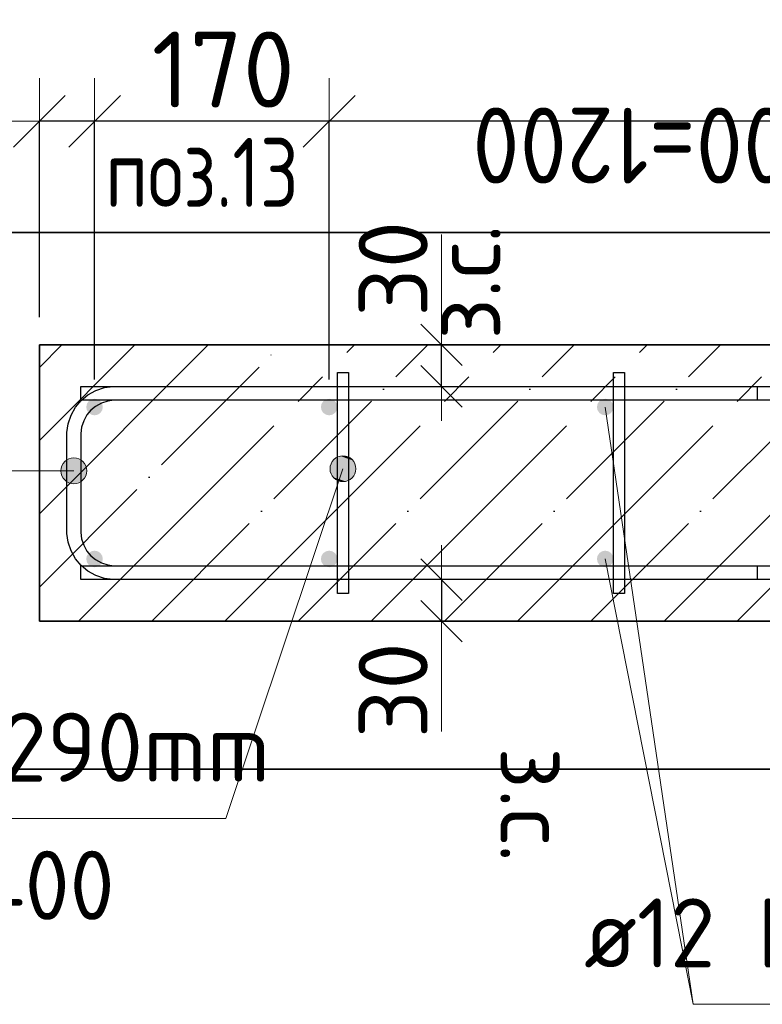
# Model space of a CAD drawing. Header units: millimetres. Extents: x -3026 to 47325, y -2839 to 55854.
# Tile 45 of 130: x 24064 to 24602, y 42371 to 43084. Entities that reach past the tile are written whole.
import ezdxf

# ---------------------------------------------------------------- set-up
doc = ezdxf.new("R2010")
doc.units = ezdxf.units.MM
doc.header["$PDMODE"] = 65
doc.linetypes.add('______11', pattern=[125, 100, -12.5, 0, -12.5])
doc.linetypes.add('______5', pattern=[275, 200, -25, 25, -25])
for name, color, linetype, lineweight in [('Standard', 7, 'Continuous', 25), ('Арм.стержн. Арматура края', 96, 'Continuous', 35), ('Арм.стержн. вертикальными 1', 22, 'Continuous', 35), ('Арм.стержн.горизонт. 1', 180, 'Continuous', 35), ('Высотная отметка (окна)', 7, 'Continuous', 13), ('Размерная линия_ общее', 7, 'Continuous', 13), ('Размерная линия_ общее_1', 7, 'Continuous', 13)]:
    doc.layers.add(name, color=color, linetype=linetype, lineweight=lineweight)
doc.layers.add('Арм.стержн.Стяжки', color=7, linetype='Continuous', lineweight=35, true_color=0x501e0f)
doc.styles.add('ISOCPEUR', font='ISOCPEUR')
doc.dimstyles.new('DIMSTYLE_3', dxfattribs={"dimtxt": 55, "dimasz": 62.5, "dimexe": 0, "dimexo": 0, "dimgap": 27.5, "dimtad": 2, "dimdec": 0, "dimrnd": 5, "dimzin": 12, "dimdsep": 46, "dimtxsty": 'ISOCPEUR', "dimblk1": 'ALL_ML_STRICH', "dimblk2": 'ALL_ML_STRICH', "dimsah": 1, "dimcen": 0, "dimclrd": 7, "dimclre": 256, "dimclrt": 7, "dimadec": 0, "dimazin": 0, "dimtfac": 1, "dimtdec": 0, "dimtix": 1, "dimtmove": 2, "dimatfit": 3, "dimfxl": 0, "dimtzin": 0, "dimlwd": 0, "dimlwe": -3, "dimarcsym": 0})
doc.dimstyles.new('DIMSTYLE_7', dxfattribs={"dimtxt": 50, "dimasz": 50, "dimexe": 0, "dimexo": 0.001, "dimgap": 25, "dimtad": 2, "dimdec": 0, "dimrnd": 5, "dimzin": 12, "dimdsep": 46, "dimtxsty": 'ISOCPEUR', "dimblk1": 'ALL_ML_STRICH', "dimblk2": 'ALL_ML_STRICH', "dimsah": 1, "dimcen": 0, "dimse1": 1, "dimse2": 1, "dimclrd": 7, "dimclre": 256, "dimclrt": 7, "dimadec": 0, "dimazin": 0, "dimtfac": 1, "dimtdec": 0, "dimtix": 1, "dimtmove": 2, "dimatfit": 3, "dimfxl": 0, "dimtvp": 1.2, "dimtzin": 0, "dimlwd": 0, "dimlwe": -3, "dimarcsym": 0})
doc.dimstyles.new('DIMSTYLE_8', dxfattribs={"dimtxt": 55, "dimasz": 62.5, "dimexe": 0, "dimexo": 0, "dimgap": 27.5, "dimtad": 2, "dimdec": 0, "dimrnd": 5, "dimzin": 12, "dimdsep": 46, "dimtxsty": 'ISOCPEUR', "dimblk1": 'ALL_ML_STRICH', "dimblk2": 'ALL_ML_STRICH', "dimsah": 1, "dimcen": 0, "dimclrd": 7, "dimclre": 256, "dimclrt": 7, "dimadec": 0, "dimazin": 0, "dimtfac": 1, "dimtdec": 0, "dimtix": 1, "dimtmove": 2, "dimatfit": 3, "dimfxl": 0, "dimtvp": 1.2, "dimtzin": 0, "dimlwd": 0, "dimlwe": -3, "dimarcsym": 0})

# ---------------------------------------------------------------- blocks, each defined once
blk = doc.blocks.new('ALL_ML_STRICH')
at = {"color": 0, "linetype": 'ByBlock', "lineweight": -2}
for p, q in [((0, -0.5), (0, 0.5)), ((-0.3, -0.3), (0.3, 0.3)), ((-1, 0), (0.5, 0))]:
    blk.add_line(p, q, dxfattribs=at)
blk = doc.blocks.new('*D158')
at = {"layer": 'DEFPOINTS', "color": 7, "linetype": 'Continuous', "lineweight": 13, "transparency": 33554687}
for p in [(25488.24, 43010.4), (24288.24, 42803.46), (25488.24, 42803.46)]:
    blk.add_point(p, dxfattribs=at)
at = {"layer": 'Размерная линия_ общее', "color": 253, "linetype": 'Continuous', "lineweight": -2, "true_color": 0xa0a0a0, "transparency": 33554687}
for p, q in [((24288.24, 42823.46), (24288.24, 43010.4)), ((25488.24, 42823.46), (25488.24, 43010.4))]:
    blk.add_line(p, q, dxfattribs=at)
at = {"layer": 'Размерная линия_ общее', "color": 7, "linetype": 'Continuous', "lineweight": -2, "transparency": 33554687}
blk.add_line((25488.24, 43010.4), (24288.24, 43010.4), dxfattribs=at)
at = {"layer": 'Размерная линия_ общее', "color": 7, "linetype": 'Continuous', "lineweight": 13, "transparency": 33554687, "xscale": 62.5, "yscale": 62.5, "zscale": 62.5}
for p, rotation in [((24288.24, 43010.4), 180), ((25488.24, 43010.4), 360)]:
    blk.add_blockref('ALL_ML_STRICH', p, dxfattribs=dict(at, rotation=rotation))
at = {"layer": 'Размерная линия_ общее', "color": 7, "linetype": 'Continuous', "lineweight": 13, "transparency": 33554687, "insert": (24720.74, 42965.4), "char_height": 55, "width": 2.75, "attachment_point": 1, "rotation": 180, "line_spacing_factor": 0.60241, "style": 'ISOCPEUR'}
blk.add_mtext('\\W0.91;6х200=1200', dxfattribs=at)
blk = doc.blocks.new('*D159')
at = {"layer": 'DEFPOINTS', "color": 7, "linetype": 'Continuous', "lineweight": 13, "transparency": 33554687}
for p in [(24288.24, 43010.4), (24118.24, 42803.46), (24288.24, 42803.46)]:
    blk.add_point(p, dxfattribs=at)
at = {"layer": 'Размерная линия_ общее', "color": 253, "linetype": 'Continuous', "lineweight": -2, "true_color": 0xa0a0a0, "transparency": 33554687}
for p, q in [((24118.24, 42823.46), (24118.24, 43010.4)), ((24288.24, 42823.46), (24288.24, 43010.4))]:
    blk.add_line(p, q, dxfattribs=at)
at = {"layer": 'Размерная линия_ общее', "color": 7, "linetype": 'Continuous', "lineweight": -2, "transparency": 33554687}
blk.add_line((24288.24, 43010.4), (24118.24, 43010.4), dxfattribs=at)
at = {"layer": 'Размерная линия_ общее', "color": 7, "linetype": 'Continuous', "lineweight": 13, "transparency": 33554687, "xscale": 62.5, "yscale": 62.5, "zscale": 62.5}
for p, rotation in [((24118.24, 43010.4), 180), ((24288.24, 43010.4), 360)]:
    blk.add_blockref('ALL_ML_STRICH', p, dxfattribs=dict(at, rotation=rotation))
at = {"layer": 'Размерная линия_ общее', "color": 7, "linetype": 'Continuous', "lineweight": 13, "transparency": 33554687, "insert": (24211.49, 43047.9), "char_height": 55, "width": 165, "attachment_point": 5, "style": 'ISOCPEUR'}
blk.add_mtext('\\A1;{170}', dxfattribs=at)
blk = doc.blocks.new('*D160')
at = {"layer": 'DEFPOINTS', "color": 7, "linetype": 'Continuous', "lineweight": 13, "transparency": 33554687}
for p in [(24118.24, 43010.4), (24078.24, 42848.46), (24118.24, 42803.46)]:
    blk.add_point(p, dxfattribs=at)
at = {"layer": 'Размерная линия_ общее', "color": 253, "linetype": 'Continuous', "lineweight": -2, "true_color": 0xa0a0a0, "transparency": 33554687}
for p, q in [((24078.24, 42868.46), (24078.24, 43010.4)), ((24118.24, 42823.46), (24118.24, 43010.4))]:
    blk.add_line(p, q, dxfattribs=at)
at = {"layer": 'Размерная линия_ общее', "color": 7, "linetype": 'Continuous', "lineweight": -2, "transparency": 33554687}
blk.add_line((24118.24, 43010.4), (24078.24, 43010.4), dxfattribs=at)
at = {"layer": 'Размерная линия_ общее', "color": 7, "linetype": 'Continuous', "lineweight": 13, "transparency": 33554687, "xscale": 62.5, "yscale": 62.5, "zscale": 62.5}
for p, rotation in [((24078.24, 43010.4), 180), ((24118.24, 43010.4), 360)]:
    blk.add_blockref('ALL_ML_STRICH', p, dxfattribs=dict(at, rotation=rotation))
at = {"layer": 'Размерная линия_ общее', "color": 7, "linetype": 'Continuous', "lineweight": 13, "transparency": 33554687, "insert": (24015.19, 43047.9), "char_height": 55, "width": 110, "attachment_point": 5, "style": 'ISOCPEUR'}
blk.add_mtext('\\A1;{40}', dxfattribs=at)
blk = doc.blocks.new('*D173')
at = {"layer": 'DEFPOINTS', "color": 7, "linetype": 'Continuous', "lineweight": 13, "transparency": 33554687}
for p in [(24378.29, 42848.46), (24369.57, 42818.46), (24378.29, 42818.46)]:
    blk.add_point(p, dxfattribs=at)
at = {"layer": 'Размерная линия_ общее_1', "color": 7, "linetype": 'Continuous', "lineweight": -2, "transparency": 33554687}
blk.add_line((24369.57, 42818.46), (24369.57, 42848.46), dxfattribs=at)
at = {"layer": 'Размерная линия_ общее_1', "color": 7, "linetype": 'Continuous', "lineweight": 13, "transparency": 33554687, "xscale": 50, "yscale": 50, "zscale": 50}
for p, rotation in [((24369.57, 42848.46), 90), ((24369.57, 42818.46), 270)]:
    blk.add_blockref('ALL_ML_STRICH', p, dxfattribs=dict(at, rotation=rotation))
at = {"layer": 'Размерная линия_ общее_1', "color": 7, "linetype": 'Continuous', "lineweight": 13, "transparency": 33554687, "insert": (24362.31, 42852.28), "char_height": 50, "width": 2.5, "attachment_point": 1, "rotation": 90, "line_spacing_factor": 0.60241, "style": 'ISOCPEUR'}
blk.add_mtext('з.с.', dxfattribs=at)
at = {"layer": 'Размерная линия_ общее_1', "color": 7, "linetype": 'Continuous', "lineweight": 13, "transparency": 33554687, "insert": (24334.57, 42903.55), "char_height": 50, "width": 100, "attachment_point": 5, "rotation": 90, "style": 'ISOCPEUR'}
blk.add_mtext('\\A1;{30}', dxfattribs=at)
blk = doc.blocks.new('*D174')
at = {"layer": 'DEFPOINTS', "color": 7, "linetype": 'Continuous', "lineweight": 13, "transparency": 33554687}
for p in [(24369.57, 42678.46), (24378.29, 42678.46), (24378.29, 42648.46)]:
    blk.add_point(p, dxfattribs=at)
at = {"layer": 'Размерная линия_ общее_1', "color": 7, "linetype": 'Continuous', "lineweight": -2, "transparency": 33554687}
blk.add_line((24369.57, 42678.46), (24369.57, 42648.46), dxfattribs=at)
at = {"layer": 'Размерная линия_ общее_1', "color": 7, "linetype": 'Continuous', "lineweight": 13, "transparency": 33554687, "xscale": 50, "yscale": 50, "zscale": 50}
for p, rotation in [((24369.57, 42678.46), 90), ((24369.57, 42648.46), 270)]:
    blk.add_blockref('ALL_ML_STRICH', p, dxfattribs=dict(at, rotation=rotation))
at = {"layer": 'Размерная линия_ общее_1', "color": 7, "linetype": 'Continuous', "lineweight": 13, "transparency": 33554687, "insert": (24334.57, 42598.37), "char_height": 50, "width": 100, "attachment_point": 5, "rotation": 90, "style": 'ISOCPEUR'}
blk.add_mtext('\\A1;{30}', dxfattribs=at)
at = {"layer": 'Размерная линия_ общее_1', "color": 7, "linetype": 'Continuous', "lineweight": 13, "transparency": 33554687, "insert": (24462.31, 42557.14), "char_height": 50, "width": 2.5, "attachment_point": 1, "rotation": 270, "line_spacing_factor": 0.60241, "style": 'ISOCPEUR'}
blk.add_mtext('з.с.', dxfattribs=at)

msp = doc.modelspace()

# ---------------------------------------------------------------- hatches: boundary and pattern name
at = {"layer": 'Арм.стержн. Арматура края', "linetype": 'Continuous', "lineweight": 13, "transparency": 33554687}
for points in [[(24095.18, 42762), (24098.55, 42749.25), (24098.55, 42765.38)], [(24098.55, 42765.38), (24103.24, 42747.94), (24103.24, 42766.69)], [(24098.55, 42765.38), (24098.55, 42749.25), (24103.24, 42747.94)], [(24103.24, 42766.69), (24103.24, 42747.94), (24107.93, 42749.25)], [(24103.24, 42766.69), (24107.93, 42749.25), (24107.93, 42765.38)], [(24107.93, 42765.38), (24107.93, 42749.25), (24111.3, 42752.63)], [(24107.93, 42765.38), (24111.3, 42752.63), (24111.3, 42762)], [(24095.18, 42752.63), (24095.18, 42762), (24093.86, 42757.32)], [(24095.18, 42762), (24095.18, 42752.63), (24098.55, 42749.25)], [(24111.3, 42762), (24111.3, 42752.63), (24112.61, 42757.32)]]:
    msp.add_hatch(color=7, dxfattribs=at).paths.add_polyline_path(points)
at = {"layer": 'Арм.стержн. вертикальными 1', "linetype": 'Continuous', "lineweight": 50, "transparency": 33554687}
for points in [[(24122.48, 42799.22), (24123.78, 42801.16), (24124.24, 42803.46), (24123.78, 42805.76), (24122.48, 42807.7), (24120.53, 42809), (24118.24, 42809.46), (24115.94, 42809), (24113.99, 42807.7), (24112.69, 42805.76), (24112.24, 42803.46), (24112.69, 42801.16), (24113.99, 42799.22), (24115.94, 42797.92), (24118.24, 42797.46), (24120.53, 42797.92)], [(24292.48, 42799.22), (24293.78, 42801.16), (24294.24, 42803.46), (24293.78, 42805.76), (24292.48, 42807.7), (24290.53, 42809), (24288.24, 42809.46), (24285.94, 42809), (24283.99, 42807.7), (24282.69, 42805.76), (24282.24, 42803.46), (24282.69, 42801.16), (24283.99, 42799.22), (24285.94, 42797.92), (24288.24, 42797.46), (24290.53, 42797.92)], [(24492.48, 42799.22), (24493.78, 42801.16), (24494.24, 42803.46), (24493.78, 42805.76), (24492.48, 42807.7), (24490.53, 42809), (24488.24, 42809.46), (24485.94, 42809), (24483.99, 42807.7), (24482.69, 42805.76), (24482.24, 42803.46), (24482.69, 42801.16), (24483.99, 42799.22), (24485.94, 42797.92), (24488.24, 42797.46), (24490.53, 42797.92)], [(24122.48, 42689.22), (24123.78, 42691.16), (24124.24, 42693.46), (24123.78, 42695.76), (24122.48, 42697.7), (24120.53, 42699), (24118.24, 42699.46), (24115.94, 42699), (24113.99, 42697.7), (24112.69, 42695.76), (24112.24, 42693.46), (24112.69, 42691.16), (24113.99, 42689.22), (24115.94, 42687.92), (24118.24, 42687.46), (24120.53, 42687.92)], [(24292.48, 42689.22), (24293.78, 42691.16), (24294.24, 42693.46), (24293.78, 42695.76), (24292.48, 42697.7), (24290.53, 42699), (24288.24, 42699.46), (24285.94, 42699), (24283.99, 42697.7), (24282.69, 42695.76), (24282.24, 42693.46), (24282.69, 42691.16), (24283.99, 42689.22), (24285.94, 42687.92), (24288.24, 42687.46), (24290.53, 42687.92)], [(24492.48, 42689.22), (24493.78, 42691.16), (24494.24, 42693.46), (24493.78, 42695.76), (24492.48, 42697.7), (24490.53, 42699), (24488.24, 42699.46), (24485.94, 42699), (24483.99, 42697.7), (24482.69, 42695.76), (24482.24, 42693.46), (24482.69, 42691.16), (24483.99, 42689.22), (24485.94, 42687.92), (24488.24, 42687.46), (24490.53, 42687.92)]]:
    msp.add_hatch(color=34, dxfattribs=at).paths.add_polyline_path(points)
at = {"layer": 'Арм.стержн.Стяжки', "linetype": 'Continuous', "lineweight": 13, "transparency": 33554687}
for points in [[(24289.35, 42761.78), (24307.37, 42760.68), (24292.08, 42765.8)], [(24292.08, 42765.8), (24305.24, 42764.95), (24296.36, 42767.93)], [(24292.08, 42765.8), (24307.37, 42760.68), (24305.24, 42764.95)], [(24296.36, 42767.93), (24305.24, 42764.95), (24301.22, 42767.69)], [(24289.1, 42756.92), (24307.13, 42755.82), (24289.35, 42761.78)], [(24291.23, 42752.64), (24304.39, 42751.79), (24289.1, 42756.92)], [(24289.1, 42756.92), (24304.39, 42751.79), (24307.13, 42755.82)], [(24289.35, 42761.78), (24307.13, 42755.82), (24307.37, 42760.68)], [(24300.12, 42749.66), (24291.23, 42752.64), (24295.26, 42749.91)], [(24291.23, 42752.64), (24300.12, 42749.66), (24304.39, 42751.79)]]:
    msp.add_hatch(color=7, dxfattribs=at).paths.add_polyline_path(points)

# ---------------------------------------------------------------- linework, layer by layer
at = {"layer": 'Standard', "color": 52, "linetype": 'Continuous', "lineweight": -3, "transparency": 33554687}
for p, q in [((25643.36, 42929.94), (23880.02, 42929.94)), ((23880.02, 42929.94), (25643.36, 42929.94)), ((23880.02, 42541.1), (25643.36, 42541.1)), ((25643.36, 42541.1), (23880.02, 42541.1))]:
    msp.add_line(p, q, dxfattribs=at)
at = {"layer": 'Standard', "color": 7, "linetype": 'Continuous', "lineweight": 13, "transparency": 33554687}
for p, q in [((24369.57, 42848.46), (24369.57, 42928.46)), ((24369.57, 42648.46), (24369.57, 42568.46))]:
    msp.add_line(p, q, dxfattribs=at)
at = {"layer": 'Standard', "color": 253, "linetype": '______11', "lineweight": -3, "true_color": 0xababab, "transparency": 33554687}
for p, q in [((24078.24, 42779.19), (24147.51, 42848.46)), ((24078.24, 42673.12), (24253.57, 42848.46)), ((24159.64, 42648.46), (24359.64, 42848.46)), ((24265.71, 42648.46), (24465.71, 42848.46)), ((24371.77, 42648.46), (24571.77, 42848.46)), ((24477.84, 42648.46), (24677.84, 42848.46)), ((24583.9, 42648.46), (24783.9, 42848.46))]:
    msp.add_line(p, q, dxfattribs=at)
at = {"layer": 'Standard', "color": 253, "linetype": '______5', "lineweight": -3, "true_color": 0xababab, "transparency": 33554687}
for p, q in [((24078.24, 42832.22), (24094.47, 42848.46)), ((24078.24, 42726.16), (24200.54, 42848.46)), ((24106.61, 42648.46), (24306.61, 42848.46)), ((24212.67, 42648.46), (24412.67, 42848.46)), ((24318.74, 42648.46), (24518.74, 42848.46)), ((24424.8, 42648.46), (24624.8, 42848.46)), ((24530.87, 42648.46), (24730.87, 42848.46))]:
    msp.add_line(p, q, dxfattribs=at)
at = {"layer": 'Standard', "color": 7, "linetype": 'Continuous', "lineweight": 35, "transparency": 33554687}
for p, q in [((24078.24, 42848.46), (24078.24, 42648.46)), ((25528.24, 42848.46), (24078.24, 42848.46)), ((24078.24, 42648.46), (25528.24, 42648.46))]:
    msp.add_line(p, q, dxfattribs=at)
at = {"layer": 'Арм.стержн. Арматура края', "color": 7, "linetype": 'Continuous', "lineweight": 13, "transparency": 33554687}
for p, q in [((24103.24, 42766.69), (24103.24, 42766.69)), ((24049.75, 42757.32), (24103.24, 42757.32)), ((24093.86, 42757.32), (24093.86, 42757.32)), ((24112.61, 42757.32), (24112.61, 42757.32)), ((24103.24, 42747.94), (24103.24, 42747.94))]:
    msp.add_line(p, q, dxfattribs=at)
at = {"layer": 'Арм.стержн. Арматура края', "color": 4, "linetype": 'Continuous', "lineweight": 25, "transparency": 33554687}
msp.add_lwpolyline([(24598.24, 42678.46), (24131.58, 42678.46), (24125.48, 42679.31), (24119.13, 42681.4), (24113.29, 42684.68), (24108.47, 42688.7), (24104.45, 42693.51), (24101.18, 42699.36), (24099.09, 42705.71), (24098.24, 42711.81), (24098.24, 42785.11), (24099.09, 42791.21), (24101.18, 42797.56), (24104.45, 42803.41), (24108.47, 42808.22), (24113.29, 42812.24), (24119.13, 42815.52), (24125.48, 42817.61), (24131.58, 42818.46), (24598.24, 42818.46), (24598.24, 42808.46), (24132.28, 42808.46), (24127.76, 42807.83), (24123.18, 42806.32), (24118.99, 42803.97), (24115.57, 42801.12), (24112.72, 42797.71), (24110.38, 42793.52), (24108.87, 42788.94), (24108.24, 42784.42), (24108.24, 42712.5), (24108.87, 42707.98), (24110.38, 42703.4), (24112.72, 42699.21), (24115.57, 42695.8), (24118.99, 42692.95), (24123.18, 42690.6), (24127.76, 42689.09), (24132.28, 42688.46), (24598.24, 42688.46), (24598.24, 42678.46)], dxfattribs=at)
msp.add_lwpolyline([(24598.24, 42678.46), (24131.58, 42678.46), (24125.48, 42679.31), (24119.13, 42681.4), (24113.29, 42684.68), (24108.47, 42688.7), (24104.45, 42693.51), (24101.18, 42699.36), (24099.09, 42705.71), (24098.24, 42711.81), (24098.24, 42785.11), (24099.09, 42791.21), (24101.18, 42797.56), (24104.45, 42803.41), (24108.47, 42808.22), (24113.29, 42812.24), (24119.13, 42815.52), (24125.48, 42817.61), (24131.58, 42818.46), (24598.24, 42818.46), (24598.24, 42808.46), (24132.28, 42808.46), (24127.76, 42807.83), (24123.18, 42806.32), (24118.99, 42803.97), (24115.57, 42801.12), (24112.72, 42797.71), (24110.38, 42793.52), (24108.87, 42788.94), (24108.24, 42784.42), (24108.24, 42712.5), (24108.87, 42707.98), (24110.38, 42703.4), (24112.72, 42699.21), (24115.57, 42695.8), (24118.99, 42692.95), (24123.18, 42690.6), (24127.76, 42689.09), (24132.28, 42688.46), (24598.24, 42688.46), (24598.24, 42678.46)], dxfattribs=at)
msp.add_lwpolyline([(24598.24, 42678.46), (24131.58, 42678.46), (24125.48, 42679.31), (24119.13, 42681.4), (24113.29, 42684.68), (24108.47, 42688.7), (24104.45, 42693.51), (24101.18, 42699.36), (24099.09, 42705.71), (24098.24, 42711.81), (24098.24, 42785.11), (24099.09, 42791.21), (24101.18, 42797.56), (24104.45, 42803.41), (24108.47, 42808.22), (24113.29, 42812.24), (24119.13, 42815.52), (24125.48, 42817.61), (24131.58, 42818.46), (24598.24, 42818.46), (24598.24, 42808.46), (24132.28, 42808.46), (24127.76, 42807.83), (24123.18, 42806.32), (24118.99, 42803.97), (24115.57, 42801.12), (24112.72, 42797.71), (24110.38, 42793.52), (24108.87, 42788.94), (24108.24, 42784.42), (24108.24, 42712.5), (24108.87, 42707.98), (24110.38, 42703.4), (24112.72, 42699.21), (24115.57, 42695.8), (24118.99, 42692.95), (24123.18, 42690.6), (24127.76, 42689.09), (24132.28, 42688.46), (24598.24, 42688.46), (24598.24, 42678.46)], dxfattribs=at)
msp.add_lwpolyline([(24598.24, 42678.46), (24131.58, 42678.46), (24125.48, 42679.31), (24119.13, 42681.4), (24113.29, 42684.68), (24108.47, 42688.7), (24104.45, 42693.51), (24101.18, 42699.36), (24099.09, 42705.71), (24098.24, 42711.81), (24098.24, 42785.11), (24099.09, 42791.21), (24101.18, 42797.56), (24104.45, 42803.41), (24108.47, 42808.22), (24113.29, 42812.24), (24119.13, 42815.52), (24125.48, 42817.61), (24131.58, 42818.46), (24598.24, 42818.46), (24598.24, 42808.46), (24132.28, 42808.46), (24127.76, 42807.83), (24123.18, 42806.32), (24118.99, 42803.97), (24115.57, 42801.12), (24112.72, 42797.71), (24110.38, 42793.52), (24108.87, 42788.94), (24108.24, 42784.42), (24108.24, 42712.5), (24108.87, 42707.98), (24110.38, 42703.4), (24112.72, 42699.21), (24115.57, 42695.8), (24118.99, 42692.95), (24123.18, 42690.6), (24127.76, 42689.09), (24132.28, 42688.46), (24598.24, 42688.46), (24598.24, 42678.46)], dxfattribs=at)
msp.add_lwpolyline([(24598.24, 42678.46), (24131.58, 42678.46), (24125.48, 42679.31), (24119.13, 42681.4), (24113.29, 42684.68), (24108.47, 42688.7), (24104.45, 42693.51), (24101.18, 42699.36), (24099.09, 42705.71), (24098.24, 42711.81), (24098.24, 42785.11), (24099.09, 42791.21), (24101.18, 42797.56), (24104.45, 42803.41), (24108.47, 42808.22), (24113.29, 42812.24), (24119.13, 42815.52), (24125.48, 42817.61), (24131.58, 42818.46), (24598.24, 42818.46), (24598.24, 42808.46), (24132.28, 42808.46), (24127.76, 42807.83), (24123.18, 42806.32), (24118.99, 42803.97), (24115.57, 42801.12), (24112.72, 42797.71), (24110.38, 42793.52), (24108.87, 42788.94), (24108.24, 42784.42), (24108.24, 42712.5), (24108.87, 42707.98), (24110.38, 42703.4), (24112.72, 42699.21), (24115.57, 42695.8), (24118.99, 42692.95), (24123.18, 42690.6), (24127.76, 42689.09), (24132.28, 42688.46), (24598.24, 42688.46), (24598.24, 42678.46)], dxfattribs=at)
msp.add_lwpolyline([(24598.24, 42678.46), (24131.58, 42678.46), (24125.48, 42679.31), (24119.13, 42681.4), (24113.29, 42684.68), (24108.47, 42688.7), (24104.45, 42693.51), (24101.18, 42699.36), (24099.09, 42705.71), (24098.24, 42711.81), (24098.24, 42785.11), (24099.09, 42791.21), (24101.18, 42797.56), (24104.45, 42803.41), (24108.47, 42808.22), (24113.29, 42812.24), (24119.13, 42815.52), (24125.48, 42817.61), (24131.58, 42818.46), (24598.24, 42818.46), (24598.24, 42808.46), (24132.28, 42808.46), (24127.76, 42807.83), (24123.18, 42806.32), (24118.99, 42803.97), (24115.57, 42801.12), (24112.72, 42797.71), (24110.38, 42793.52), (24108.87, 42788.94), (24108.24, 42784.42), (24108.24, 42712.5), (24108.87, 42707.98), (24110.38, 42703.4), (24112.72, 42699.21), (24115.57, 42695.8), (24118.99, 42692.95), (24123.18, 42690.6), (24127.76, 42689.09), (24132.28, 42688.46), (24598.24, 42688.46), (24598.24, 42678.46)], dxfattribs=at)
msp.add_lwpolyline([(24598.24, 42678.46), (24131.58, 42678.46), (24125.48, 42679.31), (24119.13, 42681.4), (24113.29, 42684.68), (24108.47, 42688.7), (24104.45, 42693.51), (24101.18, 42699.36), (24099.09, 42705.71), (24098.24, 42711.81), (24098.24, 42785.11), (24099.09, 42791.21), (24101.18, 42797.56), (24104.45, 42803.41), (24108.47, 42808.22), (24113.29, 42812.24), (24119.13, 42815.52), (24125.48, 42817.61), (24131.58, 42818.46), (24598.24, 42818.46), (24598.24, 42808.46), (24132.28, 42808.46), (24127.76, 42807.83), (24123.18, 42806.32), (24118.99, 42803.97), (24115.57, 42801.12), (24112.72, 42797.71), (24110.38, 42793.52), (24108.87, 42788.94), (24108.24, 42784.42), (24108.24, 42712.5), (24108.87, 42707.98), (24110.38, 42703.4), (24112.72, 42699.21), (24115.57, 42695.8), (24118.99, 42692.95), (24123.18, 42690.6), (24127.76, 42689.09), (24132.28, 42688.46), (24598.24, 42688.46), (24598.24, 42678.46)], dxfattribs=at)
msp.add_lwpolyline([(24598.24, 42678.46), (24131.58, 42678.46), (24125.48, 42679.31), (24119.13, 42681.4), (24113.29, 42684.68), (24108.47, 42688.7), (24104.45, 42693.51), (24101.18, 42699.36), (24099.09, 42705.71), (24098.24, 42711.81), (24098.24, 42785.11), (24099.09, 42791.21), (24101.18, 42797.56), (24104.45, 42803.41), (24108.47, 42808.22), (24113.29, 42812.24), (24119.13, 42815.52), (24125.48, 42817.61), (24131.58, 42818.46), (24598.24, 42818.46), (24598.24, 42808.46), (24132.28, 42808.46), (24127.76, 42807.83), (24123.18, 42806.32), (24118.99, 42803.97), (24115.57, 42801.12), (24112.72, 42797.71), (24110.38, 42793.52), (24108.87, 42788.94), (24108.24, 42784.42), (24108.24, 42712.5), (24108.87, 42707.98), (24110.38, 42703.4), (24112.72, 42699.21), (24115.57, 42695.8), (24118.99, 42692.95), (24123.18, 42690.6), (24127.76, 42689.09), (24132.28, 42688.46), (24598.24, 42688.46), (24598.24, 42678.46)], dxfattribs=at)
msp.add_lwpolyline([(24598.24, 42678.46), (24131.58, 42678.46), (24125.48, 42679.31), (24119.13, 42681.4), (24113.29, 42684.68), (24108.47, 42688.7), (24104.45, 42693.51), (24101.18, 42699.36), (24099.09, 42705.71), (24098.24, 42711.81), (24098.24, 42785.11), (24099.09, 42791.21), (24101.18, 42797.56), (24104.45, 42803.41), (24108.47, 42808.22), (24113.29, 42812.24), (24119.13, 42815.52), (24125.48, 42817.61), (24131.58, 42818.46), (24598.24, 42818.46), (24598.24, 42808.46), (24132.28, 42808.46), (24127.76, 42807.83), (24123.18, 42806.32), (24118.99, 42803.97), (24115.57, 42801.12), (24112.72, 42797.71), (24110.38, 42793.52), (24108.87, 42788.94), (24108.24, 42784.42), (24108.24, 42712.5), (24108.87, 42707.98), (24110.38, 42703.4), (24112.72, 42699.21), (24115.57, 42695.8), (24118.99, 42692.95), (24123.18, 42690.6), (24127.76, 42689.09), (24132.28, 42688.46), (24598.24, 42688.46), (24598.24, 42678.46)], dxfattribs=at)
msp.add_lwpolyline([(24598.24, 42678.46), (24131.58, 42678.46), (24125.48, 42679.31), (24119.13, 42681.4), (24113.29, 42684.68), (24108.47, 42688.7), (24104.45, 42693.51), (24101.18, 42699.36), (24099.09, 42705.71), (24098.24, 42711.81), (24098.24, 42785.11), (24099.09, 42791.21), (24101.18, 42797.56), (24104.45, 42803.41), (24108.47, 42808.22), (24113.29, 42812.24), (24119.13, 42815.52), (24125.48, 42817.61), (24131.58, 42818.46), (24598.24, 42818.46), (24598.24, 42808.46), (24132.28, 42808.46), (24127.76, 42807.83), (24123.18, 42806.32), (24118.99, 42803.97), (24115.57, 42801.12), (24112.72, 42797.71), (24110.38, 42793.52), (24108.87, 42788.94), (24108.24, 42784.42), (24108.24, 42712.5), (24108.87, 42707.98), (24110.38, 42703.4), (24112.72, 42699.21), (24115.57, 42695.8), (24118.99, 42692.95), (24123.18, 42690.6), (24127.76, 42689.09), (24132.28, 42688.46), (24598.24, 42688.46), (24598.24, 42678.46)], dxfattribs=at)
msp.add_lwpolyline([(24598.24, 42678.46), (24131.58, 42678.46), (24125.48, 42679.31), (24119.13, 42681.4), (24113.29, 42684.68), (24108.47, 42688.7), (24104.45, 42693.51), (24101.18, 42699.36), (24099.09, 42705.71), (24098.24, 42711.81), (24098.24, 42785.11), (24099.09, 42791.21), (24101.18, 42797.56), (24104.45, 42803.41), (24108.47, 42808.22), (24113.29, 42812.24), (24119.13, 42815.52), (24125.48, 42817.61), (24131.58, 42818.46), (24598.24, 42818.46), (24598.24, 42808.46), (24132.28, 42808.46), (24127.76, 42807.83), (24123.18, 42806.32), (24118.99, 42803.97), (24115.57, 42801.12), (24112.72, 42797.71), (24110.38, 42793.52), (24108.87, 42788.94), (24108.24, 42784.42), (24108.24, 42712.5), (24108.87, 42707.98), (24110.38, 42703.4), (24112.72, 42699.21), (24115.57, 42695.8), (24118.99, 42692.95), (24123.18, 42690.6), (24127.76, 42689.09), (24132.28, 42688.46), (24598.24, 42688.46), (24598.24, 42678.46)], dxfattribs=at)
msp.add_lwpolyline([(24598.24, 42678.46), (24131.58, 42678.46), (24125.48, 42679.31), (24119.13, 42681.4), (24113.29, 42684.68), (24108.47, 42688.7), (24104.45, 42693.51), (24101.18, 42699.36), (24099.09, 42705.71), (24098.24, 42711.81), (24098.24, 42785.11), (24099.09, 42791.21), (24101.18, 42797.56), (24104.45, 42803.41), (24108.47, 42808.22), (24113.29, 42812.24), (24119.13, 42815.52), (24125.48, 42817.61), (24131.58, 42818.46), (24598.24, 42818.46), (24598.24, 42808.46), (24132.28, 42808.46), (24127.76, 42807.83), (24123.18, 42806.32), (24118.99, 42803.97), (24115.57, 42801.12), (24112.72, 42797.71), (24110.38, 42793.52), (24108.87, 42788.94), (24108.24, 42784.42), (24108.24, 42712.5), (24108.87, 42707.98), (24110.38, 42703.4), (24112.72, 42699.21), (24115.57, 42695.8), (24118.99, 42692.95), (24123.18, 42690.6), (24127.76, 42689.09), (24132.28, 42688.46), (24598.24, 42688.46), (24598.24, 42678.46)], dxfattribs=at)
msp.add_lwpolyline([(24598.24, 42678.46), (24131.58, 42678.46), (24125.48, 42679.31), (24119.13, 42681.4), (24113.29, 42684.68), (24108.47, 42688.7), (24104.45, 42693.51), (24101.18, 42699.36), (24099.09, 42705.71), (24098.24, 42711.81), (24098.24, 42785.11), (24099.09, 42791.21), (24101.18, 42797.56), (24104.45, 42803.41), (24108.47, 42808.22), (24113.29, 42812.24), (24119.13, 42815.52), (24125.48, 42817.61), (24131.58, 42818.46), (24598.24, 42818.46), (24598.24, 42808.46), (24132.28, 42808.46), (24127.76, 42807.83), (24123.18, 42806.32), (24118.99, 42803.97), (24115.57, 42801.12), (24112.72, 42797.71), (24110.38, 42793.52), (24108.87, 42788.94), (24108.24, 42784.42), (24108.24, 42712.5), (24108.87, 42707.98), (24110.38, 42703.4), (24112.72, 42699.21), (24115.57, 42695.8), (24118.99, 42692.95), (24123.18, 42690.6), (24127.76, 42689.09), (24132.28, 42688.46), (24598.24, 42688.46), (24598.24, 42678.46)], dxfattribs=at)
msp.add_lwpolyline([(24598.24, 42678.46), (24131.58, 42678.46), (24125.48, 42679.31), (24119.13, 42681.4), (24113.29, 42684.68), (24108.47, 42688.7), (24104.45, 42693.51), (24101.18, 42699.36), (24099.09, 42705.71), (24098.24, 42711.81), (24098.24, 42785.11), (24099.09, 42791.21), (24101.18, 42797.56), (24104.45, 42803.41), (24108.47, 42808.22), (24113.29, 42812.24), (24119.13, 42815.52), (24125.48, 42817.61), (24131.58, 42818.46), (24598.24, 42818.46), (24598.24, 42808.46), (24132.28, 42808.46), (24127.76, 42807.83), (24123.18, 42806.32), (24118.99, 42803.97), (24115.57, 42801.12), (24112.72, 42797.71), (24110.38, 42793.52), (24108.87, 42788.94), (24108.24, 42784.42), (24108.24, 42712.5), (24108.87, 42707.98), (24110.38, 42703.4), (24112.72, 42699.21), (24115.57, 42695.8), (24118.99, 42692.95), (24123.18, 42690.6), (24127.76, 42689.09), (24132.28, 42688.46), (24598.24, 42688.46), (24598.24, 42678.46)], dxfattribs=at)
at = {"layer": 'Арм.стержн. Арматура края', "color": 7, "linetype": 'Continuous', "lineweight": 13, "transparency": 33554687}
msp.add_circle((24103.24, 42757.32), 9.37, dxfattribs=at)
at = {"layer": 'Арм.стержн. вертикальными 1', "color": 7, "linetype": 'Continuous', "lineweight": 13, "transparency": 33554687}
for q in [(24488.24, 42693.46), (24967.88, 42370.93)]:
    msp.add_line((24551.88, 42370.93), q, dxfattribs=at)
at = {"layer": 'Арм.стержн.горизонт. 1', "color": 52, "linetype": 'Continuous', "lineweight": 25, "transparency": 33554687}
for p, q in [((25528.24, 42848.46), (24078.24, 42848.46)), ((25528.24, 42648.46), (24078.24, 42648.46))]:
    msp.add_line(p, q, dxfattribs=at)
at = {"layer": 'Арм.стержн.горизонт. 1', "color": 4, "linetype": 'Continuous', "lineweight": 25, "transparency": 33554687}
for points in [[(24108.24, 42818.46), (25498.24, 42818.46), (25498.24, 42808.46), (24108.24, 42808.46), (24108.24, 42818.46)], [(24108.24, 42818.46), (25498.24, 42818.46), (25498.24, 42808.46), (24108.24, 42808.46), (24108.24, 42818.46)], [(24108.24, 42818.46), (25498.24, 42818.46), (25498.24, 42808.46), (24108.24, 42808.46), (24108.24, 42818.46)], [(24108.24, 42818.46), (25498.24, 42818.46), (25498.24, 42808.46), (24108.24, 42808.46), (24108.24, 42818.46)], [(24108.24, 42818.46), (25498.24, 42818.46), (25498.24, 42808.46), (24108.24, 42808.46), (24108.24, 42818.46)], [(24108.24, 42818.46), (25498.24, 42818.46), (25498.24, 42808.46), (24108.24, 42808.46), (24108.24, 42818.46)], [(24108.24, 42818.46), (25498.24, 42818.46), (25498.24, 42808.46), (24108.24, 42808.46), (24108.24, 42818.46)], [(24108.24, 42818.46), (25498.24, 42818.46), (25498.24, 42808.46), (24108.24, 42808.46), (24108.24, 42818.46)], [(24108.24, 42818.46), (25498.24, 42818.46), (25498.24, 42808.46), (24108.24, 42808.46), (24108.24, 42818.46)], [(24108.24, 42818.46), (25498.24, 42818.46), (25498.24, 42808.46), (24108.24, 42808.46), (24108.24, 42818.46)], [(24108.24, 42818.46), (25498.24, 42818.46), (25498.24, 42808.46), (24108.24, 42808.46), (24108.24, 42818.46)], [(24108.24, 42818.46), (25498.24, 42818.46), (25498.24, 42808.46), (24108.24, 42808.46), (24108.24, 42818.46)], [(24108.24, 42818.46), (25498.24, 42818.46), (25498.24, 42808.46), (24108.24, 42808.46), (24108.24, 42818.46)], [(24108.24, 42818.46), (25498.24, 42818.46), (25498.24, 42808.46), (24108.24, 42808.46), (24108.24, 42818.46)], [(24108.24, 42688.46), (25498.24, 42688.46), (25498.24, 42678.46), (24108.24, 42678.46), (24108.24, 42688.46)], [(24108.24, 42688.46), (25498.24, 42688.46), (25498.24, 42678.46), (24108.24, 42678.46), (24108.24, 42688.46)], [(24108.24, 42688.46), (25498.24, 42688.46), (25498.24, 42678.46), (24108.24, 42678.46), (24108.24, 42688.46)], [(24108.24, 42688.46), (25498.24, 42688.46), (25498.24, 42678.46), (24108.24, 42678.46), (24108.24, 42688.46)], [(24108.24, 42688.46), (25498.24, 42688.46), (25498.24, 42678.46), (24108.24, 42678.46), (24108.24, 42688.46)], [(24108.24, 42688.46), (25498.24, 42688.46), (25498.24, 42678.46), (24108.24, 42678.46), (24108.24, 42688.46)], [(24108.24, 42688.46), (25498.24, 42688.46), (25498.24, 42678.46), (24108.24, 42678.46), (24108.24, 42688.46)], [(24108.24, 42688.46), (25498.24, 42688.46), (25498.24, 42678.46), (24108.24, 42678.46), (24108.24, 42688.46)], [(24108.24, 42688.46), (25498.24, 42688.46), (25498.24, 42678.46), (24108.24, 42678.46), (24108.24, 42688.46)], [(24108.24, 42688.46), (25498.24, 42688.46), (25498.24, 42678.46), (24108.24, 42678.46), (24108.24, 42688.46)], [(24108.24, 42688.46), (25498.24, 42688.46), (25498.24, 42678.46), (24108.24, 42678.46), (24108.24, 42688.46)], [(24108.24, 42688.46), (25498.24, 42688.46), (25498.24, 42678.46), (24108.24, 42678.46), (24108.24, 42688.46)], [(24108.24, 42688.46), (25498.24, 42688.46), (25498.24, 42678.46), (24108.24, 42678.46), (24108.24, 42688.46)], [(24108.24, 42688.46), (25498.24, 42688.46), (25498.24, 42678.46), (24108.24, 42678.46), (24108.24, 42688.46)]]:
    msp.add_lwpolyline(points, dxfattribs=at)
at = {"layer": 'Арм.стержн.Стяжки', "color": 7, "linetype": 'Continuous', "lineweight": 13, "transparency": 33554687}
for p, q in [((24301.22, 42767.69), (24301.22, 42767.69)), ((24213.32, 42505.45), (24298.24, 42758.8)), ((24289.35, 42761.78), (24289.35, 42761.78)), ((24307.13, 42755.82), (24307.13, 42755.82)), ((24295.26, 42749.91), (24295.26, 42749.91)), ((23849.32, 42505.45), (24213.32, 42505.45))]:
    msp.add_line(p, q, dxfattribs=at)
at = {"layer": 'Арм.стержн.Стяжки', "color": 40, "linetype": 'Continuous', "lineweight": 25, "transparency": 33554687}
for points in [[(24294.24, 42668.46), (24294.24, 42828.46), (24302.24, 42828.46), (24302.24, 42668.46), (24294.24, 42668.46)], [(24294.24, 42668.46), (24294.24, 42828.46), (24302.24, 42828.46), (24302.24, 42668.46), (24294.24, 42668.46)], [(24294.24, 42668.46), (24294.24, 42828.46), (24302.24, 42828.46), (24302.24, 42668.46), (24294.24, 42668.46)], [(24294.24, 42668.46), (24294.24, 42828.46), (24302.24, 42828.46), (24302.24, 42668.46), (24294.24, 42668.46)], [(24294.24, 42668.46), (24294.24, 42828.46), (24302.24, 42828.46), (24302.24, 42668.46), (24294.24, 42668.46)], [(24294.24, 42668.46), (24294.24, 42828.46), (24302.24, 42828.46), (24302.24, 42668.46), (24294.24, 42668.46)], [(24294.24, 42668.46), (24294.24, 42828.46), (24302.24, 42828.46), (24302.24, 42668.46), (24294.24, 42668.46)], [(24494.24, 42668.46), (24494.24, 42828.46), (24502.24, 42828.46), (24502.24, 42668.46), (24494.24, 42668.46)], [(24494.24, 42668.46), (24494.24, 42828.46), (24502.24, 42828.46), (24502.24, 42668.46), (24494.24, 42668.46)], [(24494.24, 42668.46), (24494.24, 42828.46), (24502.24, 42828.46), (24502.24, 42668.46), (24494.24, 42668.46)], [(24494.24, 42668.46), (24494.24, 42828.46), (24502.24, 42828.46), (24502.24, 42668.46), (24494.24, 42668.46)], [(24494.24, 42668.46), (24494.24, 42828.46), (24502.24, 42828.46), (24502.24, 42668.46), (24494.24, 42668.46)], [(24494.24, 42668.46), (24494.24, 42828.46), (24502.24, 42828.46), (24502.24, 42668.46), (24494.24, 42668.46)], [(24494.24, 42668.46), (24494.24, 42828.46), (24502.24, 42828.46), (24502.24, 42668.46), (24494.24, 42668.46)]]:
    msp.add_lwpolyline(points, dxfattribs=at)
at = {"layer": 'Арм.стержн.Стяжки', "color": 7, "linetype": 'Continuous', "lineweight": 13, "transparency": 33554687}
msp.add_circle((24298.24, 42758.8), 9.37, dxfattribs=at)
at = {"layer": 'Высотная отметка (окна)', "color": 7, "linetype": 'Continuous', "lineweight": 13, "transparency": 33554687}
msp.add_line((24488.24, 42803.46), (24551.88, 42370.93), dxfattribs=at)

# ---------------------------------------------------------------- texts
at = {"layer": 'Standard', "color": 7, "linetype": 'Continuous', "lineweight": 18, "transparency": 33554687, "insert": (24196.12, 42973.38), "char_height": 50, "width": 159.9747, "attachment_point": 5, "style": 'ISOCPEUR'}
msp.add_mtext('\\A1;{\\fISOCPEUR|i0|b0;\\H50.000000;\\W0.800000;\\C7;поз.13}\\P', dxfattribs=at)
at = {"layer": 'Арм.стержн. Арматура края', "color": 7, "linetype": 'Continuous', "lineweight": 25, "transparency": 33554687, "insert": (23678.75, 42783.98), "char_height": 50, "width": 467.7821, "attachment_point": 7, "style": 'ISOCPEUR'}
msp.add_mtext('\\W0.92;ø10 L=1100mm ', dxfattribs=at)
at = {"layer": 'Арм.стержн. вертикальными 1', "color": 7, "linetype": 'Continuous', "lineweight": 25, "transparency": 33554687, "insert": (24472.88, 42397.6), "char_height": 50, "width": 493.7749, "attachment_point": 7, "style": 'ISOCPEUR'}
msp.add_mtext('\\W0.96;ø12 L=4300mm ', dxfattribs=at)
at = {"layer": 'Арм.стержн.Стяжки', "color": 7, "linetype": 'Continuous', "lineweight": 25, "transparency": 33554687, "char_height": 50, "attachment_point": 7, "style": 'ISOCPEUR'}
for s, insert, width in [('\\W0.98;ø8 L=290mm ', (23874.32, 42532.12), 429.2108), ('\\W0.95;ш.400 ', (23976.82, 42432.12), 223.7056)]:
    msp.add_mtext(s, dxfattribs=dict(at, insert=insert, width=width))

# ---------------------------------------------------------------- dimensions: what is measured, and where the dimension line sits
at = {"layer": 'Размерная линия_ общее', "color": 7, "linetype": 'Continuous', "lineweight": 13, "transparency": 33554687}
for base, p1, p2, dimstyle, picture, middle in [((24078.24, 43010.4), (24118.24, 42823.46), (24078.24, 42868.46), 'DIMSTYLE_8', '*D160', (24015.19, 43047.9)), ((24118.24, 43010.4), (24288.24, 42823.46), (24118.24, 42823.46), 'DIMSTYLE_3', '*D159', (24211.49, 43047.9))]:
    dim = msp.add_linear_dim(base=base, p1=p1, p2=p2, angle=180, dimstyle=dimstyle, override={"dimpost": '<>', "dimclrd": 7, "dimclre": 253, "dimclrt": 7, "dimlwd": 0, "dimlwe": 65533}, dxfattribs=at)
    dim.commit()
    dim.dimension.update_dxf_attribs({"geometry": picture, "text_midpoint": middle, "dimtype": 160})
dim = msp.add_linear_dim(base=(24288.24, 43010.4), p1=(25488.24, 42823.46), p2=(24288.24, 42823.46), angle=180, text='\\W0.91;6х200=1200', dimstyle='DIMSTYLE_3', override={"dimpost": '<>', "dimclrd": 7, "dimclre": 253, "dimclrt": 7, "dimlwd": 0, "dimlwe": 65533}, dxfattribs=at)
dim.commit()
dim.dimension.update_dxf_attribs({"geometry": '*D158', "text_midpoint": (24888.24, 43037.9), "dimtype": 160})
at = {"layer": 'Размерная линия_ общее_1', "color": 7, "linetype": 'Continuous', "lineweight": 13, "transparency": 33554687}
for base, p1, p2, angle, picture, middle in [((24369.57, 42848.46), (24378.29, 42818.46), (24378.29, 42848.46), 90, '*D173', (24334.57, 42903.55)), ((24369.57, 42648.46), (24378.29, 42678.46), (24378.29, 42648.46), 270, '*D174', (24334.57, 42598.37))]:
    dim = msp.add_linear_dim(base=base, p1=p1, p2=p2, angle=angle, text='<>\\Xз.с.', dimstyle='DIMSTYLE_7', override={"dimpost": '<>', "dimclrd": 7, "dimclre": 253, "dimclrt": 7, "dimlwd": 0, "dimlwe": 65533}, dxfattribs=at)
    dim.commit()
    dim.dimension.update_dxf_attribs({"geometry": picture, "text_midpoint": middle, "dimtype": 160})

doc.saveas('drawing.dxf')
